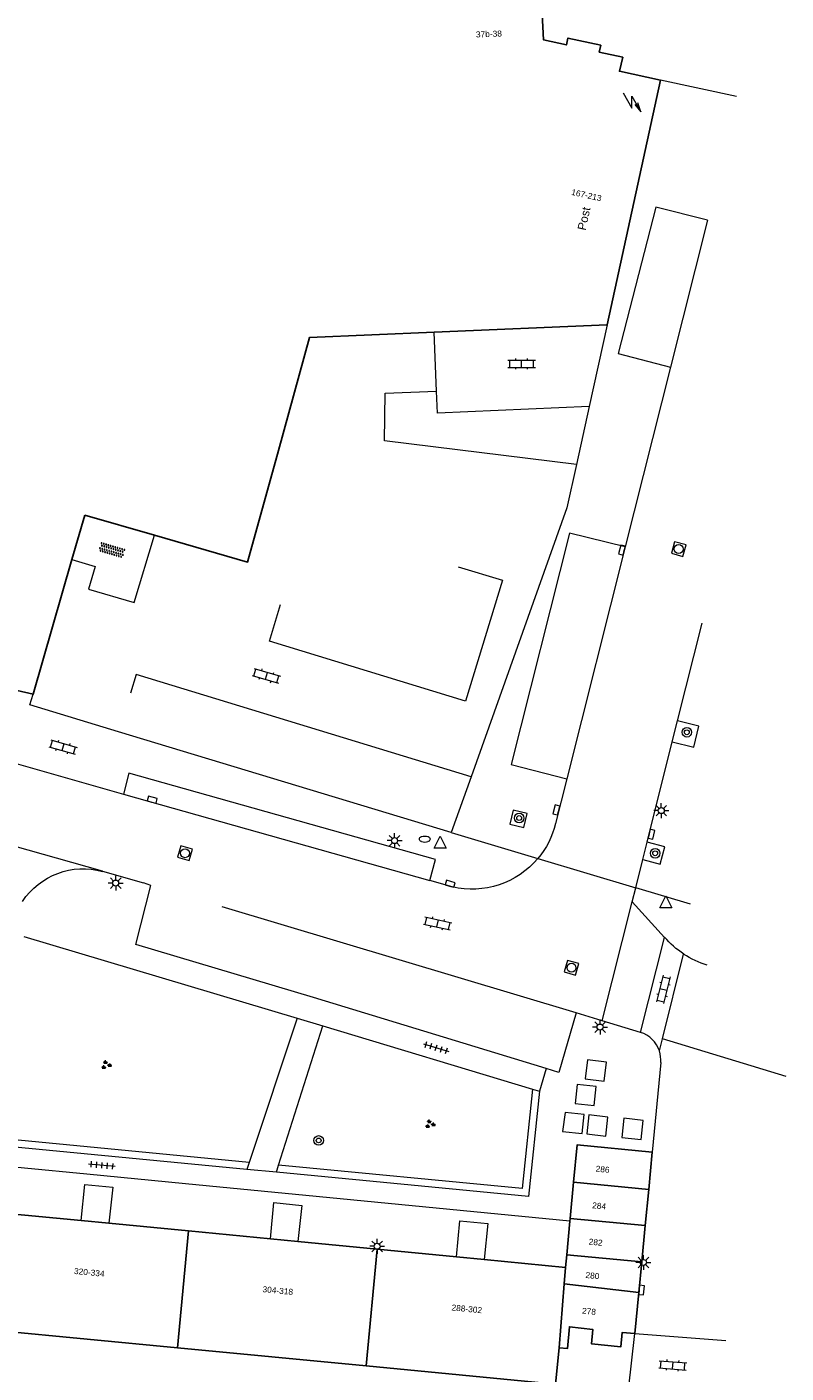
# Model space of a CAD drawing. Extents: x 131101 to 132041, y 397511 to 398853.
# Tile 19 of 80: x 131784 to 131847, y 397661 to 397774. Entities that reach past the tile are written whole.
import ezdxf
from ezdxf.enums import TextEntityAlignment as Align

# ---------------------------------------------------------------- set-up
doc = ezdxf.new("R2010")
doc.units = 0
doc.linetypes.add('DGN Style 2', pattern=[51.514866, 30.90892, -20.605946])
doc.layers.add('_vervallen situatie', color=250, linetype='Continuous', lineweight=9, plot=False)
for name, color, linetype, lineweight in [('gg-afsc-hekwerk', 250, 'Continuous', 9), ('gg-bbg-bijgebouw', 10, 'Continuous', 25), ('gg-bbg-hoofdgebouw', 10, 'Continuous', 25), ('gg-bbg-tussenscheiding', 10, 'Continuous', 25), ('gg-knt-trap', 250, 'Continuous', 9), ('gg-knt-verharding', 250, 'Continuous', 9), ('gg-knt-verharding nz', 250, 'DGN Style 2', 9), ('gg-kwrk-afval apart plaats', 250, 'Continuous', 9), ('gt-grn-groengrens', 250, 'Continuous', 9), ('gt-grn-weggrens', 250, 'Continuous', 9), ('gt-symb-boom', 250, 'Continuous', 9), ('gt-symb-brandkraan', 250, 'Continuous', 9), ('gt-symb-groenvak', 250, 'Continuous', 9), ('gt-symb-klinker verharding', 250, 'Continuous', 9), ('gt-symb-kolk', 250, 'Continuous', 9), ('gt-symb-lichtmast', 250, 'Continuous', 9), ('gt-symb-overige verharding', 250, 'Continuous', 9), ('gt-symb-rioolschacht', 250, 'Continuous', 9), ('gt-symb-tegel verharding', 250, 'Continuous', 9), ('gt-symb-trafo symbool', 250, 'Continuous', 9), ('gt-symb-waterafsluiter', 250, 'Continuous', 9), ('X-AL-huisnummers', 2, 'Continuous', 25), ('X-AL-overige aanduidingen', 3, 'Continuous', 35)]:
    doc.layers.add(name, color=color, linetype=linetype, lineweight=lineweight)
doc.styles.add('CS Annotative', font='arial.ttf')

# ---------------------------------------------------------------- blocks, each defined once
blk = doc.blocks.new('gt0-BOOM')
at = {"layer": 'gt-symb-boom'}
for radius in [0.4, 0.2]:
    blk.add_circle((0, 0), radius, dxfattribs=at)
blk = doc.blocks.new('gt0-KL1')
at = {"layer": 'gt-symb-klinker verharding'}
for p, q in [((-1.15, 0.3), (1.15, 0.3)), ((-1, -0.3), (-1, 0.3)), ((-0.5, 0.3), (-0.5, 0.45)), ((0, -0.3), (0, 0.3)), ((0.5, 0.3), (0.5, 0.45)), ((1, -0.3), (1, 0.3)), ((-1.15, -0.3), (1.15, -0.3)), ((-0.5, -0.45), (-0.5, -0.3)), ((0.5, -0.45), (0.5, -0.3))]:
    blk.add_line(p, q, dxfattribs=at)
blk = doc.blocks.new('gt0-WAFSL')
at = {"layer": 'gt-symb-waterafsluiter'}
for p, q in [((-0.5, -0.33), (0, 0.67)), ((0, 0.67), (0.5, -0.33)), ((0.5, -0.33), (-0.5, -0.33))]:
    blk.add_line(p, q, dxfattribs=at)
blk = doc.blocks.new('gt0-LMAST')
at = {"layer": 'gt-symb-lichtmast'}
for p, q in [((-0.18, 0.17), (-0.45, 0.44)), ((-0.01, 0.25), (-0.01, 0.62)), ((0.17, 0.17), (0.44, 0.44)), ((-0.26, 0), (-0.63, 0)), ((-0.18, -0.18), (-0.45, -0.45)), ((-0.01, -0.25), (-0.01, -0.63)), ((0.44, -0.45), (0.17, -0.18)), ((0.24, 0), (0.62, 0))]:
    blk.add_line(p, q, dxfattribs=at)
blk.add_circle((-0.01, 0), 0.25, dxfattribs=at)
blk = doc.blocks.new('gt0-GRVAK')
at = {"layer": 'gt-symb-groenvak'}
for p, q in [((-0.11, 0.19), (-0.23, 0.24)), ((-0.18, 0.15), (0.09, 0.15)), ((-0.09, 0.21), (-0.16, 0.32)), ((-0.05, 0.21), (-0.05, 0.39)), ((0, 0.21), (0.06, 0.32)), ((0.02, 0.19), (0.13, 0.24)), ((0.26, -0.05), (0.2, 0.06)), ((0.3, -0.05), (0.3, 0.13)), ((0.35, -0.05), (0.41, 0.06)), ((-0.24, -0.23), (-0.36, -0.18)), ((-0.32, -0.26), (-0.05, -0.26)), ((-0.23, -0.21), (-0.29, -0.09)), ((-0.18, -0.2), (-0.18, -0.02)), ((-0.14, -0.21), (-0.07, -0.09)), ((-0.12, -0.23), (0, -0.18)), ((0.24, -0.07), (0.12, -0.02)), ((0.17, -0.11), (0.44, -0.11)), ((0.37, -0.07), (0.49, -0.02))]:
    blk.add_line(p, q, dxfattribs=at)
blk = doc.blocks.new('gt0-TEG1')
at = {"layer": 'gt-symb-tegel verharding'}
for p, q in [((-1.12, 0), (1.12, 0)), ((-0.9, -0.25), (-0.9, 0.25)), ((-0.45, -0.25), (-0.45, 0.25)), ((0, -0.25), (0, 0.25)), ((0.45, -0.25), (0.45, 0.25)), ((0.9, -0.25), (0.9, 0.25))]:
    blk.add_line(p, q, dxfattribs=at)
blk = doc.blocks.new('gt0-KOLK')
at = {"layer": 'gt-symb-kolk', "flags": 128}
blk.add_lwpolyline([(0, 0), (0.38, 0), (0.38, 0.4), (-0.38, 0.4), (-0.38, 0), (0, 0)], dxfattribs=at)
blk = doc.blocks.new('gt0-RS')
at = {"layer": 'gt-symb-rioolschacht', "flags": 128}
blk.add_lwpolyline([(-0.5, -0.5), (0.5, -0.5), (0.5, 0.5), (-0.5, 0.5), (-0.5, -0.5)], close=True, dxfattribs=at)
at = {"layer": 'gt-symb-rioolschacht'}
blk.add_circle((0, 0), 0.375, dxfattribs=at)
blk = doc.blocks.new('gt0-HSP')
at = {"layer": 'gt-symb-trafo symbool', "flags": 128}
for points in [[(0.77, 0.75), (-0.53, 0), (0.47, 0), (-0.83, -0.75)], [(-0.22, -0.24), (-0.83, -0.75), (-0.08, -0.48)]]:
    blk.add_lwpolyline(points, dxfattribs=at)
blk = doc.blocks.new('gt0-OVH')
at = {"layer": 'gt-symb-overige verharding', "flags": 128}
for points in [[(-0.97, 0.3), (-0.97, 0.31), (-0.96, 0.32), (-0.97, 0.33), (-0.97, 0.34), (-0.98, 0.35), (-0.99, 0.35), (-1, 0.36), (-1.01, 0.35), (-1.02, 0.35), (-1.03, 0.34), (-1.03, 0.33), (-1.04, 0.32), (-1.03, 0.31), (-1.03, 0.3), (-1.02, 0.29), (-1.01, 0.29), (-1, 0.28), (-0.99, 0.29), (-0.98, 0.29), (-0.97, 0.3)], [(-0.87, 0.11), (-0.87, 0.12), (-0.86, 0.13), (-0.87, 0.14), (-0.87, 0.15), (-0.88, 0.16), (-0.89, 0.16), (-0.9, 0.16), (-0.91, 0.16), (-0.92, 0.16), (-0.93, 0.15), (-0.93, 0.14), (-0.94, 0.13), (-0.93, 0.12), (-0.93, 0.11), (-0.92, 0.1), (-0.91, 0.09), (-0.9, 0.09), (-0.89, 0.09), (-0.88, 0.1), (-0.87, 0.11)], [(-0.77, 0.3), (-0.77, 0.31), (-0.76, 0.32), (-0.77, 0.33), (-0.77, 0.34), (-0.78, 0.35), (-0.79, 0.35), (-0.8, 0.36), (-0.81, 0.35), (-0.82, 0.35), (-0.83, 0.34), (-0.83, 0.33), (-0.84, 0.32), (-0.83, 0.31), (-0.83, 0.3), (-0.82, 0.29), (-0.81, 0.29), (-0.8, 0.28), (-0.79, 0.29), (-0.78, 0.29), (-0.77, 0.3)], [(-0.67, 0.11), (-0.67, 0.12), (-0.66, 0.13), (-0.67, 0.14), (-0.67, 0.15), (-0.68, 0.16), (-0.69, 0.16), (-0.7, 0.16), (-0.71, 0.16), (-0.72, 0.16), (-0.73, 0.15), (-0.73, 0.14), (-0.74, 0.13), (-0.73, 0.12), (-0.73, 0.11), (-0.72, 0.1), (-0.71, 0.09), (-0.7, 0.09), (-0.69, 0.09), (-0.68, 0.1), (-0.67, 0.11)], [(-0.57, 0.3), (-0.57, 0.31), (-0.56, 0.32), (-0.57, 0.33), (-0.57, 0.34), (-0.58, 0.35), (-0.59, 0.35), (-0.6, 0.36), (-0.61, 0.35), (-0.62, 0.35), (-0.63, 0.34), (-0.63, 0.33), (-0.64, 0.32), (-0.63, 0.31), (-0.63, 0.3), (-0.62, 0.29), (-0.61, 0.29), (-0.6, 0.28), (-0.59, 0.29), (-0.58, 0.29), (-0.57, 0.3)], [(-0.47, 0.11), (-0.47, 0.12), (-0.46, 0.13), (-0.47, 0.14), (-0.47, 0.15), (-0.48, 0.16), (-0.49, 0.16), (-0.5, 0.16), (-0.51, 0.16), (-0.52, 0.16), (-0.53, 0.15), (-0.53, 0.14), (-0.54, 0.13), (-0.53, 0.12), (-0.53, 0.11), (-0.52, 0.1), (-0.51, 0.09), (-0.5, 0.09), (-0.49, 0.09), (-0.48, 0.1), (-0.47, 0.11)], [(-0.37, 0.3), (-0.37, 0.31), (-0.36, 0.32), (-0.37, 0.33), (-0.37, 0.34), (-0.38, 0.35), (-0.39, 0.35), (-0.4, 0.36), (-0.41, 0.35), (-0.42, 0.35), (-0.43, 0.34), (-0.43, 0.33), (-0.44, 0.32), (-0.43, 0.31), (-0.43, 0.3), (-0.42, 0.29), (-0.41, 0.29), (-0.4, 0.28), (-0.39, 0.29), (-0.38, 0.29), (-0.37, 0.3)], [(-0.27, 0.11), (-0.27, 0.12), (-0.26, 0.13), (-0.27, 0.14), (-0.27, 0.15), (-0.28, 0.16), (-0.29, 0.16), (-0.3, 0.16), (-0.31, 0.16), (-0.32, 0.16), (-0.33, 0.15), (-0.33, 0.14), (-0.34, 0.13), (-0.33, 0.12), (-0.33, 0.11), (-0.32, 0.1), (-0.31, 0.09), (-0.3, 0.09), (-0.29, 0.09), (-0.28, 0.1), (-0.27, 0.11)], [(-0.17, 0.3), (-0.17, 0.31), (-0.16, 0.32), (-0.17, 0.33), (-0.17, 0.34), (-0.18, 0.35), (-0.19, 0.35), (-0.2, 0.36), (-0.21, 0.35), (-0.22, 0.35), (-0.23, 0.34), (-0.23, 0.33), (-0.24, 0.32), (-0.23, 0.31), (-0.23, 0.3), (-0.22, 0.29), (-0.21, 0.29), (-0.2, 0.28), (-0.19, 0.29), (-0.18, 0.29), (-0.17, 0.3)], [(-0.07, 0.11), (-0.07, 0.12), (-0.06, 0.13), (-0.07, 0.14), (-0.07, 0.15), (-0.08, 0.16), (-0.09, 0.16), (-0.1, 0.16), (-0.11, 0.16), (-0.12, 0.16), (-0.13, 0.15), (-0.13, 0.14), (-0.14, 0.13), (-0.13, 0.12), (-0.13, 0.11), (-0.12, 0.1), (-0.11, 0.09), (-0.1, 0.09), (-0.09, 0.09), (-0.08, 0.1), (-0.07, 0.11)], [(0.03, 0.3), (0.03, 0.31), (0.04, 0.32), (0.03, 0.33), (0.03, 0.34), (0.02, 0.35), (0.01, 0.35), (0, 0.36), (-0.01, 0.35), (-0.02, 0.35), (-0.03, 0.34), (-0.03, 0.33), (-0.04, 0.32), (-0.03, 0.31), (-0.03, 0.3), (-0.02, 0.29), (-0.01, 0.29), (0, 0.28), (0.01, 0.29), (0.02, 0.29), (0.03, 0.3)], [(0.13, 0.11), (0.13, 0.12), (0.14, 0.13), (0.13, 0.14), (0.13, 0.15), (0.12, 0.16), (0.11, 0.16), (0.1, 0.16), (0.09, 0.16), (0.08, 0.16), (0.07, 0.15), (0.07, 0.14), (0.06, 0.13), (0.07, 0.12), (0.07, 0.11), (0.08, 0.1), (0.09, 0.09), (0.1, 0.09), (0.11, 0.09), (0.12, 0.1), (0.13, 0.11)], [(0.23, 0.3), (0.23, 0.31), (0.24, 0.32), (0.23, 0.33), (0.23, 0.34), (0.22, 0.35), (0.21, 0.35), (0.2, 0.36), (0.19, 0.35), (0.18, 0.35), (0.17, 0.34), (0.17, 0.33), (0.16, 0.32), (0.17, 0.31), (0.17, 0.3), (0.18, 0.29), (0.19, 0.29), (0.2, 0.28), (0.21, 0.29), (0.22, 0.29), (0.23, 0.3)], [(0.33, 0.11), (0.33, 0.12), (0.34, 0.13), (0.33, 0.14), (0.33, 0.15), (0.32, 0.16), (0.31, 0.16), (0.3, 0.16), (0.29, 0.16), (0.28, 0.16), (0.27, 0.15), (0.27, 0.14), (0.26, 0.13), (0.27, 0.12), (0.27, 0.11), (0.28, 0.1), (0.29, 0.09), (0.3, 0.09), (0.31, 0.09), (0.32, 0.1), (0.33, 0.11)], [(0.43, 0.3), (0.43, 0.31), (0.44, 0.32), (0.43, 0.33), (0.43, 0.34), (0.42, 0.35), (0.41, 0.35), (0.4, 0.36), (0.39, 0.35), (0.38, 0.35), (0.37, 0.34), (0.37, 0.33), (0.36, 0.32), (0.37, 0.31), (0.37, 0.3), (0.38, 0.29), (0.39, 0.29), (0.4, 0.28), (0.41, 0.29), (0.42, 0.29), (0.43, 0.3)], [(0.53, 0.11), (0.53, 0.12), (0.54, 0.13), (0.53, 0.14), (0.53, 0.15), (0.52, 0.16), (0.51, 0.16), (0.5, 0.16), (0.49, 0.16), (0.48, 0.16), (0.47, 0.15), (0.47, 0.14), (0.46, 0.13), (0.47, 0.12), (0.47, 0.11), (0.48, 0.1), (0.49, 0.09), (0.5, 0.09), (0.51, 0.09), (0.52, 0.1), (0.53, 0.11)], [(0.63, 0.3), (0.63, 0.31), (0.64, 0.32), (0.63, 0.33), (0.63, 0.34), (0.62, 0.35), (0.61, 0.35), (0.6, 0.36), (0.59, 0.35), (0.58, 0.35), (0.57, 0.34), (0.57, 0.33), (0.56, 0.32), (0.57, 0.31), (0.57, 0.3), (0.58, 0.29), (0.59, 0.29), (0.6, 0.28), (0.61, 0.29), (0.62, 0.29), (0.63, 0.3)], [(0.73, 0.11), (0.73, 0.12), (0.74, 0.13), (0.73, 0.14), (0.73, 0.15), (0.72, 0.16), (0.71, 0.16), (0.7, 0.16), (0.69, 0.16), (0.68, 0.16), (0.67, 0.15), (0.67, 0.14), (0.66, 0.13), (0.67, 0.12), (0.67, 0.11), (0.68, 0.1), (0.69, 0.09), (0.7, 0.09), (0.71, 0.09), (0.72, 0.1), (0.73, 0.11)], [(0.83, 0.3), (0.83, 0.31), (0.84, 0.32), (0.83, 0.33), (0.83, 0.34), (0.82, 0.35), (0.81, 0.35), (0.8, 0.36), (0.79, 0.35), (0.78, 0.35), (0.77, 0.34), (0.77, 0.33), (0.76, 0.32), (0.77, 0.31), (0.77, 0.3), (0.78, 0.29), (0.79, 0.29), (0.8, 0.28), (0.81, 0.29), (0.82, 0.29), (0.83, 0.3)], [(0.93, 0.11), (0.93, 0.12), (0.94, 0.13), (0.93, 0.14), (0.93, 0.15), (0.92, 0.16), (0.91, 0.16), (0.9, 0.16), (0.89, 0.16), (0.88, 0.16), (0.87, 0.15), (0.87, 0.14), (0.86, 0.13), (0.87, 0.12), (0.87, 0.11), (0.88, 0.1), (0.89, 0.09), (0.9, 0.09), (0.91, 0.09), (0.92, 0.1), (0.93, 0.11)], [(1.03, 0.3), (1.03, 0.31), (1.04, 0.32), (1.03, 0.33), (1.03, 0.34), (1.02, 0.35), (1.01, 0.35), (1, 0.36), (0.99, 0.35), (0.98, 0.35), (0.97, 0.34), (0.97, 0.33), (0.96, 0.32), (0.97, 0.31), (0.97, 0.3), (0.98, 0.29), (0.99, 0.29), (1, 0.28), (1.01, 0.29), (1.02, 0.29), (1.03, 0.3)], [(-0.97, -0.14), (-0.97, -0.13), (-0.96, -0.12), (-0.97, -0.11), (-0.97, -0.1), (-0.98, -0.09), (-0.99, -0.09), (-1, -0.08), (-1.01, -0.09), (-1.02, -0.09), (-1.03, -0.1), (-1.03, -0.11), (-1.04, -0.12), (-1.03, -0.13), (-1.03, -0.14), (-1.02, -0.15), (-1.01, -0.15), (-1, -0.16), (-0.99, -0.15), (-0.98, -0.15), (-0.97, -0.14)], [(-0.87, -0.33), (-0.87, -0.32), (-0.86, -0.31), (-0.87, -0.3), (-0.87, -0.29), (-0.88, -0.28), (-0.89, -0.28), (-0.9, -0.28), (-0.91, -0.28), (-0.92, -0.28), (-0.93, -0.29), (-0.93, -0.3), (-0.94, -0.31), (-0.93, -0.32), (-0.93, -0.33), (-0.92, -0.34), (-0.91, -0.35), (-0.9, -0.35), (-0.89, -0.35), (-0.88, -0.34), (-0.87, -0.33)], [(-0.77, -0.14), (-0.77, -0.13), (-0.76, -0.12), (-0.77, -0.11), (-0.77, -0.1), (-0.78, -0.09), (-0.79, -0.09), (-0.8, -0.08), (-0.81, -0.09), (-0.82, -0.09), (-0.83, -0.1), (-0.83, -0.11), (-0.84, -0.12), (-0.83, -0.13), (-0.83, -0.14), (-0.82, -0.15), (-0.81, -0.15), (-0.8, -0.16), (-0.79, -0.15), (-0.78, -0.15), (-0.77, -0.14)], [(-0.67, -0.33), (-0.67, -0.32), (-0.66, -0.31), (-0.67, -0.3), (-0.67, -0.29), (-0.68, -0.28), (-0.69, -0.28), (-0.7, -0.28), (-0.71, -0.28), (-0.72, -0.28), (-0.73, -0.29), (-0.73, -0.3), (-0.74, -0.31), (-0.73, -0.32), (-0.73, -0.33), (-0.72, -0.34), (-0.71, -0.35), (-0.7, -0.35), (-0.69, -0.35), (-0.68, -0.34), (-0.67, -0.33)], [(-0.57, -0.14), (-0.57, -0.13), (-0.56, -0.12), (-0.57, -0.11), (-0.57, -0.1), (-0.58, -0.09), (-0.59, -0.09), (-0.6, -0.08), (-0.61, -0.09), (-0.62, -0.09), (-0.63, -0.1), (-0.63, -0.11), (-0.64, -0.12), (-0.63, -0.13), (-0.63, -0.14), (-0.62, -0.15), (-0.61, -0.15), (-0.6, -0.16), (-0.59, -0.15), (-0.58, -0.15), (-0.57, -0.14)], [(-0.47, -0.33), (-0.47, -0.32), (-0.46, -0.31), (-0.47, -0.3), (-0.47, -0.29), (-0.48, -0.28), (-0.49, -0.28), (-0.5, -0.28), (-0.51, -0.28), (-0.52, -0.28), (-0.53, -0.29), (-0.53, -0.3), (-0.54, -0.31), (-0.53, -0.32), (-0.53, -0.33), (-0.52, -0.34), (-0.51, -0.35), (-0.5, -0.35), (-0.49, -0.35), (-0.48, -0.34), (-0.47, -0.33)], [(-0.37, -0.14), (-0.37, -0.13), (-0.36, -0.12), (-0.37, -0.11), (-0.37, -0.1), (-0.38, -0.09), (-0.39, -0.09), (-0.4, -0.08), (-0.41, -0.09), (-0.42, -0.09), (-0.43, -0.1), (-0.43, -0.11), (-0.44, -0.12), (-0.43, -0.13), (-0.43, -0.14), (-0.42, -0.15), (-0.41, -0.15), (-0.4, -0.16), (-0.39, -0.15), (-0.38, -0.15), (-0.37, -0.14)], [(-0.27, -0.33), (-0.27, -0.32), (-0.26, -0.31), (-0.27, -0.3), (-0.27, -0.29), (-0.28, -0.28), (-0.29, -0.28), (-0.3, -0.28), (-0.31, -0.28), (-0.32, -0.28), (-0.33, -0.29), (-0.33, -0.3), (-0.34, -0.31), (-0.33, -0.32), (-0.33, -0.33), (-0.32, -0.34), (-0.31, -0.35), (-0.3, -0.35), (-0.29, -0.35), (-0.28, -0.34), (-0.27, -0.33)], [(-0.17, -0.14), (-0.17, -0.13), (-0.16, -0.12), (-0.17, -0.11), (-0.17, -0.1), (-0.18, -0.09), (-0.19, -0.09), (-0.2, -0.08), (-0.21, -0.09), (-0.22, -0.09), (-0.23, -0.1), (-0.23, -0.11), (-0.24, -0.12), (-0.23, -0.13), (-0.23, -0.14), (-0.22, -0.15), (-0.21, -0.15), (-0.2, -0.16), (-0.19, -0.15), (-0.18, -0.15), (-0.17, -0.14)], [(-0.07, -0.33), (-0.07, -0.32), (-0.06, -0.31), (-0.07, -0.3), (-0.07, -0.29), (-0.08, -0.28), (-0.09, -0.28), (-0.1, -0.28), (-0.11, -0.28), (-0.12, -0.28), (-0.13, -0.29), (-0.13, -0.3), (-0.14, -0.31), (-0.13, -0.32), (-0.13, -0.33), (-0.12, -0.34), (-0.11, -0.35), (-0.1, -0.35), (-0.09, -0.35), (-0.08, -0.34), (-0.07, -0.33)], [(0.03, -0.14), (0.03, -0.13), (0.04, -0.12), (0.03, -0.11), (0.03, -0.1), (0.02, -0.09), (0.01, -0.09), (0, -0.08), (-0.01, -0.09), (-0.02, -0.09), (-0.03, -0.1), (-0.03, -0.11), (-0.04, -0.12), (-0.03, -0.13), (-0.03, -0.14), (-0.02, -0.15), (-0.01, -0.15), (0, -0.16), (0.01, -0.15), (0.02, -0.15), (0.03, -0.14)], [(0.13, -0.33), (0.13, -0.32), (0.14, -0.31), (0.13, -0.3), (0.13, -0.29), (0.12, -0.28), (0.11, -0.28), (0.1, -0.28), (0.09, -0.28), (0.08, -0.28), (0.07, -0.29), (0.07, -0.3), (0.06, -0.31), (0.07, -0.32), (0.07, -0.33), (0.08, -0.34), (0.09, -0.35), (0.1, -0.35), (0.11, -0.35), (0.12, -0.34), (0.13, -0.33)], [(0.23, -0.14), (0.23, -0.13), (0.24, -0.12), (0.23, -0.11), (0.23, -0.1), (0.22, -0.09), (0.21, -0.09), (0.2, -0.08), (0.19, -0.09), (0.18, -0.09), (0.17, -0.1), (0.17, -0.11), (0.16, -0.12), (0.17, -0.13), (0.17, -0.14), (0.18, -0.15), (0.19, -0.15), (0.2, -0.16), (0.21, -0.15), (0.22, -0.15), (0.23, -0.14)], [(0.33, -0.33), (0.33, -0.32), (0.34, -0.31), (0.33, -0.3), (0.33, -0.29), (0.32, -0.28), (0.31, -0.28), (0.3, -0.28), (0.29, -0.28), (0.28, -0.28), (0.27, -0.29), (0.27, -0.3), (0.26, -0.31), (0.27, -0.32), (0.27, -0.33), (0.28, -0.34), (0.29, -0.35), (0.3, -0.35), (0.31, -0.35), (0.32, -0.34), (0.33, -0.33)], [(0.43, -0.14), (0.43, -0.13), (0.44, -0.12), (0.43, -0.11), (0.43, -0.1), (0.42, -0.09), (0.41, -0.09), (0.4, -0.08), (0.39, -0.09), (0.38, -0.09), (0.37, -0.1), (0.37, -0.11), (0.36, -0.12), (0.37, -0.13), (0.37, -0.14), (0.38, -0.15), (0.39, -0.15), (0.4, -0.16), (0.41, -0.15), (0.42, -0.15), (0.43, -0.14)], [(0.53, -0.33), (0.53, -0.32), (0.54, -0.31), (0.53, -0.3), (0.53, -0.29), (0.52, -0.28), (0.51, -0.28), (0.5, -0.28), (0.49, -0.28), (0.48, -0.28), (0.47, -0.29), (0.47, -0.3), (0.46, -0.31), (0.47, -0.32), (0.47, -0.33), (0.48, -0.34), (0.49, -0.35), (0.5, -0.35), (0.51, -0.35), (0.52, -0.34), (0.53, -0.33)], [(0.63, -0.14), (0.63, -0.13), (0.64, -0.12), (0.63, -0.11), (0.63, -0.1), (0.62, -0.09), (0.61, -0.09), (0.6, -0.08), (0.59, -0.09), (0.58, -0.09), (0.57, -0.1), (0.57, -0.11), (0.56, -0.12), (0.57, -0.13), (0.57, -0.14), (0.58, -0.15), (0.59, -0.15), (0.6, -0.16), (0.61, -0.15), (0.62, -0.15), (0.63, -0.14)], [(0.73, -0.33), (0.73, -0.32), (0.74, -0.31), (0.73, -0.3), (0.73, -0.29), (0.72, -0.28), (0.71, -0.28), (0.7, -0.28), (0.69, -0.28), (0.68, -0.28), (0.67, -0.29), (0.67, -0.3), (0.66, -0.31), (0.67, -0.32), (0.67, -0.33), (0.68, -0.34), (0.69, -0.35), (0.7, -0.35), (0.71, -0.35), (0.72, -0.34), (0.73, -0.33)], [(0.83, -0.14), (0.83, -0.13), (0.84, -0.12), (0.83, -0.11), (0.83, -0.1), (0.82, -0.09), (0.81, -0.09), (0.8, -0.08), (0.79, -0.09), (0.78, -0.09), (0.77, -0.1), (0.77, -0.11), (0.76, -0.12), (0.77, -0.13), (0.77, -0.14), (0.78, -0.15), (0.79, -0.15), (0.8, -0.16), (0.81, -0.15), (0.82, -0.15), (0.83, -0.14)], [(0.93, -0.33), (0.93, -0.32), (0.94, -0.31), (0.93, -0.3), (0.93, -0.29), (0.92, -0.28), (0.91, -0.28), (0.9, -0.28), (0.89, -0.28), (0.88, -0.28), (0.87, -0.29), (0.87, -0.3), (0.86, -0.31), (0.87, -0.32), (0.87, -0.33), (0.88, -0.34), (0.89, -0.35), (0.9, -0.35), (0.91, -0.35), (0.92, -0.34), (0.93, -0.33)], [(1.03, -0.14), (1.03, -0.13), (1.04, -0.12), (1.03, -0.11), (1.03, -0.1), (1.02, -0.09), (1.01, -0.09), (1, -0.08), (0.99, -0.09), (0.98, -0.09), (0.97, -0.1), (0.97, -0.11), (0.96, -0.12), (0.97, -0.13), (0.97, -0.14), (0.98, -0.15), (0.99, -0.15), (1, -0.16), (1.01, -0.15), (1.02, -0.15), (1.03, -0.14)]]:
    blk.add_lwpolyline(points, close=True, dxfattribs=at)
blk = doc.blocks.new('gt0-BR')
at = {"layer": 'gt-symb-brandkraan', "extrusion": (0, 0, -1)}
for centre, radius, start, end in [((0.24, 0), 0.206, 287.5669, 72.4331), ((-0.6, -2.66), 3, 72.4331, 73.108), ((0, -0.69), 0.938, 73.108, 106.892), ((0.6, -2.66), 3, 106.892, 107.5669), ((-0.24, 0), 0.206, 107.5669, 252.433), ((-0.6, 2.66), 3, 286.892, 287.5669), ((0.6, 2.66), 3, 252.433, 253.1079)]:
    blk.add_arc(centre, radius, start, end, dxfattribs=at)
at = {"layer": 'gt-symb-brandkraan'}
blk.add_arc((0, 0.69), 0.938, 253.108, 286.8921, dxfattribs=at)
blk = doc.blocks.new('_vervallen situatie')
at = {"layer": 'gt-symb-brandkraan'}
blk.add_blockref('gt0-BR', (131817.02, 397705.77), dxfattribs=at)

msp = doc.modelspace()

# ---------------------------------------------------------------- linework, layer by layer
at = {"layer": 'gg-afsc-hekwerk'}
for p, q in [((131832.27, 397748.78), (131830.77, 397741.94)), ((131818.02, 397743.22), (131817.8, 397748.16)), ((131830.77, 397741.94), (131829.71, 397737.1)), ((131819.24, 397706.31), (131791.42, 397714.74)), ((131820.9, 397710.98), (131819.24, 397706.31))]:
    msp.add_line(p, q, dxfattribs=at)
at = {"layer": 'gg-afsc-hekwerk', "flags": 128}
for points in [[(131830.77, 397741.94), (131818.1, 397741.38), (131818.02, 397743.22)], [(131829.71, 397737.1), (131828.92, 397733.47), (131820.9, 397710.98)], [(131791.42, 397714.74), (131783.99, 397717), (131784.26, 397717.88)]]:
    msp.add_lwpolyline(points, dxfattribs=at)
at = {"layer": 'gg-bbg-bijgebouw'}
for p, q in [((131836.06, 397679.58), (131835.76, 397676.48)), ((131829.19, 397674.05), (131829.48, 397677.09)), ((131835.76, 397676.48), (131835.47, 397673.45)), ((131828.9, 397671.01), (131829.17, 397673.83)), ((131829.17, 397673.83), (131829.19, 397674.05)), ((131835.47, 397673.45), (131835.18, 397670.41)), ((131828.8, 397669.96), (131828.9, 397671.01)), ((131835.18, 397670.41), (131834.94, 397667.86)), ((131834.61, 397664.42), (131834.94, 397667.86))]:
    msp.add_line(p, q, dxfattribs=at)
at = {"layer": 'gg-bbg-bijgebouw', "flags": 128}
for points in [[(131829.48, 397677.09), (131829.77, 397680.19), (131836.06, 397679.58)], [(131828.26, 397663.23), (131828.96, 397663.17), (131829.12, 397664.99), (131831.09, 397664.76), (131830.98, 397663.56), (131833.42, 397663.3), (131833.53, 397664.5), (131834.61, 397664.42)]]:
    msp.add_lwpolyline(points, dxfattribs=at)
at = {"layer": 'gg-bbg-hoofdgebouw'}
for p, q in [((131836.75, 397769.23), (131832.27, 397748.78)), ((131832.27, 397748.78), (131817.8, 397748.16)), ((131788.59, 397732.86), (131787.51, 397729.14)), ((131788.59, 397732.86), (131794.42, 397731.18)), ((131787.51, 397729.14), (131784.26, 397717.88)), ((131781.48, 397674.53), (131788.29, 397673.87)), ((131790.61, 397673.65), (131788.29, 397673.87)), ((131790.61, 397673.65), (131797.26, 397673.01)), ((131797.26, 397673.01), (131804.13, 397672.34)), ((131804.13, 397672.34), (131806.42, 397672.12)), ((131806.42, 397672.12), (131813.04, 397671.48)), ((131813.04, 397671.48), (131819.69, 397670.84)), ((131819.69, 397670.84), (131821.99, 397670.62)), ((131821.99, 397670.62), (131828.8, 397669.96)), ((131780.54, 397664.75), (131796.33, 397663.23)), ((131796.33, 397663.23), (131812.11, 397661.72)), ((131827.97, 397660.19), (131828.26, 397663.23)), ((131812.11, 397661.72), (131827.97, 397660.19))]:
    msp.add_line(p, q, dxfattribs=at)
at = {"layer": 'gg-bbg-hoofdgebouw', "flags": 128}
for points in [[(131820.61, 397777.27), (131826.71, 397777.53), (131826.96, 397772.6), (131828.88, 397772.18), (131829, 397772.75), (131831.74, 397772.15), (131831.62, 397771.58), (131833.58, 397771.15), (131833.31, 397769.98), (131836.75, 397769.23)], [(131817.8, 397748.16), (131807.38, 397747.71), (131804.78, 397738.27)], [(131794.42, 397731.18), (131802.21, 397728.93), (131804.78, 397738.27)], [(131762.46, 397723.83), (131765.7, 397722.49), (131765.53, 397721.39), (131776.02, 397719.07), (131776.21, 397719.71), (131778.43, 397719.21), (131778.39, 397718.87), (131781.12, 397718.27), (131781.2, 397718.58), (131784.26, 397717.88)]]:
    msp.add_lwpolyline(points, dxfattribs=at)
at = {"layer": 'gg-bbg-tussenscheiding'}
for p, q in [((131835.76, 397676.48), (131829.48, 397677.09)), ((131797.26, 397673.01), (131796.33, 397663.23)), ((131835.47, 397673.45), (131829.19, 397674.05)), ((131813.04, 397671.48), (131812.11, 397661.72)), ((131835.18, 397670.41), (131828.9, 397671.01)), ((131828.69, 397668.59), (131828.8, 397669.96)), ((131828.26, 397663.23), (131828.69, 397668.59)), ((131834.94, 397667.86), (131828.69, 397668.59))]:
    msp.add_line(p, q, dxfattribs=at)
at = {"layer": 'gg-knt-trap', "flags": 128}
for points in [[(131788.29, 397673.87), (131788.58, 397676.89), (131790.92, 397676.66), (131790.61, 397673.65)], [(131804.13, 397672.34), (131804.4, 397675.37), (131806.73, 397675.14), (131806.42, 397672.12)], [(131819.69, 397670.84), (131819.96, 397673.85), (131822.31, 397673.62), (131821.99, 397670.62)]]:
    msp.add_lwpolyline(points, dxfattribs=at)
at = {"layer": 'gg-knt-verharding'}
for p, q in [((131837.58, 397745.23), (131833.79, 397730.2)), ((131838.17, 397715.65), (131840.22, 397723.82)), ((131837.73, 397713.91), (131838.17, 397715.65)), ((131835.62, 397705.5), (131837.73, 397713.91)), ((131780.56, 397712.75), (131791.82, 397709.53)), ((131828.92, 397710.82), (131827.95, 397707.07)), ((131835.26, 397704.05), (131835.62, 397705.5)), ((131834.67, 397701.7), (131835.26, 397704.05)), ((131790.08, 397703.08), (131793.5, 397702.11)), ((131819.32, 397701.78), (131817.44, 397702.32)), ((131794.11, 397701.9), (131793.5, 397702.11)), ((131834.37, 397700.51), (131834.67, 397701.7)), ((131831.87, 397690.57), (131834.37, 397700.51)), ((131783.5, 397697.62), (131806.36, 397690.79)), ((131835.08, 397689.61), (131837.08, 397697.55)), ((131836.9, 397689.06), (131838.68, 397696.15)), ((131831.87, 397690.57), (131829.68, 397691.23)), ((131806.36, 397690.79), (131802.34, 397678.73)), ((131804.79, 397678.5), (131808.5, 397690.14)), ((131808.5, 397690.14), (131826.03, 397684.86)), ((131836.65, 397688.06), (131836.9, 397689.06)), ((131836.76, 397687.08), (131836.06, 397679.58)), ((131826.03, 397684.86), (131826.61, 397684.69)), ((131802.34, 397678.73), (131802.15, 397678.15)), ((131804.61, 397677.91), (131804.79, 397678.5)), ((131834.07, 397659.73), (131834.61, 397664.42))]:
    msp.add_line(p, q, dxfattribs=at)
at = {"layer": 'gg-knt-verharding', "flags": 128}
for points in [[(131840.67, 397757.52), (131836.35, 397758.6), (131833.19, 397746.36), (131837.58, 397745.23)], [(131787.51, 397729.14), (131789.45, 397728.57), (131788.91, 397726.66), (131792.72, 397725.55), (131794.42, 397731.18)], [(131833.79, 397730.2), (131829.12, 397731.36), (131824.24, 397712), (131828.92, 397710.82)], [(131837.73, 397713.91), (131839.54, 397713.46), (131839.96, 397715.2), (131838.17, 397715.65)], [(131817.44, 397702.32), (131817.92, 397704.05), (131792.28, 397711.27), (131791.82, 397709.53)], [(131824.14, 397707.02), (131825.3, 397706.73), (131825.59, 397707.9), (131824.42, 397708.18), (131824.14, 397707.02)], [(131835.26, 397704.05), (131836.73, 397703.68), (131837.12, 397705.12), (131835.62, 397705.5)], [(131827.19, 397686.59), (131807.72, 397692.53), (131792.86, 397696.96), (131794.11, 397701.9)], [(131829.68, 397691.23), (131828.24, 397686.26), (131827.19, 397686.59)], [(131826.61, 397684.69), (131825.71, 397675.89), (131804.61, 397677.91)], [(131802.15, 397678.15), (131772.01, 397681.04), (131772.07, 397681.64)]]:
    msp.add_lwpolyline(points, dxfattribs=at)
at = {"layer": 'gg-knt-verharding', "extrusion": (0, 0, -1)}
for centre, radius, start, end in [((-131821, 397708.74), 7.16, 193.5649, 219.9574), ((-131788.46, 397697.2), 6.09, 33.4574, 105.3836), ((-131820.98, 397708.75), 7.17, 219.9121, 283.4054), ((-131842.97, 397702.69), 7.81, 303.2662, 318.9234), ((-131842.97, 397702.69), 7.82, 287.2057, 303.2747)]:
    msp.add_arc(centre, radius, start, end, dxfattribs=at)
at = {"layer": 'gg-knt-verharding'}
for centre, radius, start, end in [((131834.35, 397687.3), 2.42, 18.2652, 72.3967), ((131834.36, 397687.3), 2.41, 354.7014, 18.325)]:
    msp.add_arc(centre, radius, start, end, dxfattribs=at)
at = {"layer": 'gg-knt-verharding nz'}
for p, q in [((131840.67, 397757.52), (131837.58, 397745.23)), ((131833.79, 397730.2), (131828.92, 397710.82)), ((131791.82, 397709.53), (131817.44, 397702.32)), ((131829.68, 397691.23), (131794.11, 397701.9))]:
    msp.add_line(p, q, dxfattribs=at)
at = {"layer": 'gg-knt-verharding nz', "flags": 128}
for points in [[(131829.71, 397737.1), (131813.66, 397739.07), (131813.71, 397743.05), (131818.02, 397743.22)], [(131823.53, 397727.42), (131820.44, 397717.31), (131804.05, 397722.31), (131807.07, 397732.36), (131823.53, 397727.42)], [(131820.9, 397710.98), (131792.88, 397719.52), (131791.42, 397714.74)]]:
    msp.add_lwpolyline(points, dxfattribs=at)
at = {"layer": 'gg-kwrk-afval apart plaats', "flags": 128}
for points in [[(131830.43, 397685.73), (131832.03, 397685.53), (131832.22, 397687.11), (131830.65, 397687.31), (131830.43, 397685.73)], [(131829.6, 397683.67), (131831.19, 397683.5), (131831.37, 397685.07), (131829.77, 397685.26), (131829.6, 397683.67)], [(131830.2, 397681.15), (131830.35, 397682.74), (131828.76, 397682.92), (131828.55, 397681.33), (131830.2, 397681.15)], [(131832.18, 397680.93), (131832.34, 397682.51), (131830.76, 397682.7), (131830.59, 397681.11), (131832.18, 397680.93)], [(131835.14, 397680.64), (131835.3, 397682.24), (131833.68, 397682.42), (131833.51, 397680.81), (131835.14, 397680.64)]]:
    msp.add_lwpolyline(points, dxfattribs=at)
at = {"layer": 'gt-grn-groengrens'}
msp.add_line((131802.34, 397678.73), (131772.07, 397681.64), dxfattribs=at)
at = {"layer": 'gt-grn-groengrens', "flags": 128}
msp.add_lwpolyline([(131826.03, 397684.86), (131825.17, 397676.54), (131804.79, 397678.5)], dxfattribs=at)
at = {"layer": 'gt-grn-weggrens'}
for p, q in [((131843.09, 397767.85), (131836.75, 397769.23)), ((131790.08, 397703.08), (131774.86, 397707.36)), ((131819.24, 397706.31), (131826.48, 397704.15)), ((131826.48, 397704.15), (131834.67, 397701.7)), ((131839.26, 397700.33), (131834.67, 397701.7)), ((131834.37, 397700.51), (131837.08, 397697.55)), ((131806.36, 397690.79), (131808.5, 397690.14)), ((131835.08, 397689.61), (131831.87, 397690.57)), ((131847.25, 397685.91), (131836.9, 397689.06)), ((131827.19, 397686.59), (131826.61, 397684.69)), ((131804.61, 397677.91), (131802.15, 397678.15)), ((131834.61, 397664.42), (131842.22, 397663.83))]:
    msp.add_line(p, q, dxfattribs=at)
at = {"layer": 'gt-grn-weggrens', "flags": 128}
msp.add_lwpolyline([(131829.17, 397673.83), (131809.94, 397675.7), (131797.01, 397676.93), (131788.76, 397677.75), (131773.1, 397679.26), (131771.87, 397679.4), (131766.12, 397679.93)], dxfattribs=at)

# ---------------------------------------------------------------- block references
at = {"layer": '_vervallen situatie'}
msp.add_blockref('_vervallen situatie', (0, 0), dxfattribs=at)
at = {"layer": 'gt-symb-boom'}
for p in [(131838.95, 397714.7), (131824.92, 397707.53), (131836.3, 397704.58), (131808.15, 397680.57)]:
    msp.add_blockref('gt0-BOOM', p, dxfattribs=at)
at = {"layer": 'gt-symb-groenvak'}
for p in [(131790.37, 397686.88), (131817.45, 397681.93)]:
    msp.add_blockref('gt0-GRVAK', p, dxfattribs=at)
at = {"layer": 'gt-symb-klinker verharding'}
msp.add_blockref('gt0-KL1', (131825.13, 397745.51), dxfattribs=at)
for p, rotation in [((131803.78, 397719.42), 343.6136943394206), ((131786.77, 397713.46), 344.2120529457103), ((131818.1, 397698.72), 347.8812396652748), ((131836.99, 397693.21), 255.8803970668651), ((131837.77, 397661.76), 355.5837165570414)]:
    msp.add_blockref('gt0-KL1', p, dxfattribs=dict(at, rotation=rotation))
at = {"layer": 'gt-symb-kolk'}
for p, rotation in [((131833.71, 397729.89), 75.5189656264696), ((131794.18, 397708.87), 344.2827475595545), ((131828.23, 397708.16), 75.57446821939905), ((131835.8, 397706.22), 256.0609856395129), ((131819.1, 397701.84), 344.448275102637), ((131834.96, 397668.08), 264.0899296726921)]:
    msp.add_blockref('gt0-KOLK', p, dxfattribs=dict(at, rotation=rotation))
at = {"layer": 'gt-symb-lichtmast'}
for p in [(131836.82, 397708.15), (131814.51, 397705.64), (131791.18, 397702.09), (131831.7, 397690.05), (131813.05, 397671.72), (131835.32, 397670.37)]:
    msp.add_blockref('gt0-LMAST', p, dxfattribs=at)
at = {"layer": 'gt-symb-overige verharding', "rotation": 343.6136943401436}
msp.add_blockref('gt0-OVH', (131790.85, 397729.93), dxfattribs=at)
at = {"layer": 'gt-symb-rioolschacht'}
for p, rotation in [((131838.27, 397730.02), 75.17189147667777), ((131796.97, 397704.59), 344.101812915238), ((131829.3, 397695.01), 344.448275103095)]:
    msp.add_blockref('gt0-RS', p, dxfattribs=dict(at, rotation=rotation))
at = {"layer": 'gt-symb-tegel verharding'}
for p, rotation in [((131817.98, 397688.33), 343.0152674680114), ((131790, 397678.49), 174.5460811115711)]:
    msp.add_blockref('gt0-TEG1', p, dxfattribs=dict(at, rotation=rotation))
at = {"layer": 'gt-symb-trafo symbool', "rotation": 90}
msp.add_blockref('gt0-HSP', (131834.36, 397767.41), dxfattribs=at)
at = {"layer": 'gt-symb-waterafsluiter'}
for p in [(131818.31, 397705.34), (131837.19, 397700.35)]:
    msp.add_blockref('gt0-WAFSL', p, dxfattribs=at)

# ---------------------------------------------------------------- texts
at = {"layer": 'X-AL-huisnummers', "style": 'CS Annotative'}
for s, rotation, p in [('37b-38', 2.4, (131822.4, 397772.84)), ('167-213', 347.6, (131830.5, 397759.37)), ('286', 354.5, (131831.88, 397677.91)), ('284', 354.5, (131831.59, 397674.85)), ('282', 354.5, (131831.3, 397671.81)), ('320-334', 354.5, (131788.94, 397669.29)), ('280', 354.6, (131831.03, 397669.02)), ('304-318', 354.5, (131804.71, 397667.77)), ('288-302', 354.5, (131820.52, 397666.24)), ('278', 354.5, (131830.74, 397666.03))]:
    msp.add_text(s, height=0.5, rotation=rotation, dxfattribs=at).set_placement(p, align=Align.CENTER)
at = {"layer": 'X-AL-overige aanduidingen', "style": 'CS Annotative'}
msp.add_text('Post', height=0.7, rotation=77.6452, dxfattribs=at).set_placement((131830.34, 397757.65), align=Align.MIDDLE_CENTER)

doc.saveas('drawing.dxf')
